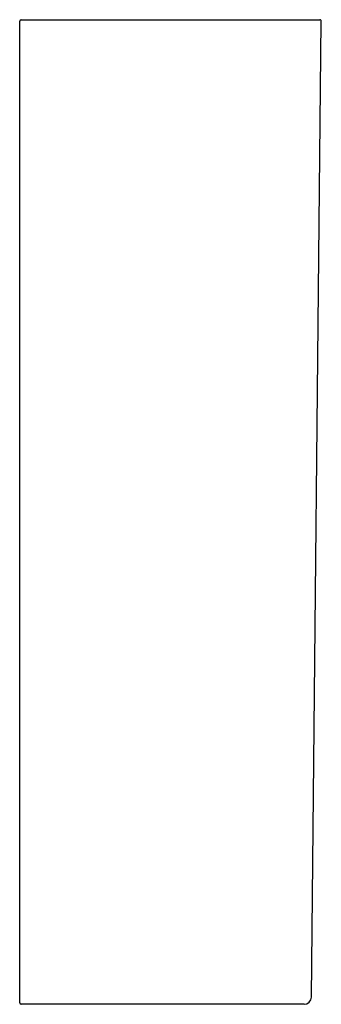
# Model space of a CAD drawing. Header units: millimetres. Extents: x 3830.892 to 3831.102, y 2391.526 to 2392.211.
import ezdxf

# ---------------------------------------------------------------- set-up
doc = ezdxf.new("R2010")
doc.units = ezdxf.units.MM
doc.layers.add('SANINDUSA', color=3, linetype='Continuous')

msp = doc.modelspace()

# ---------------------------------------------------------------- linework, layer by layer
at = {"layer": 'SANINDUSA'}
for p, q in [((3830.89187, 2391.5306), (3830.89187, 2392.20968)), ((3830.89287, 2392.21068), (3831.02488, 2392.21068)), ((3831.09492, 2391.53062), (3831.10186, 2392.20967)), ((3831.02962, 2391.52568), (3830.89287, 2391.52568))]:
    msp.add_line(p, q, dxfattribs=at)
for centre, radius, start, end in [((3830.89287, 2392.20968), 0.001, 90, 180), ((3831.10086, 2392.20968), 0.001, 359.40062, 90), ((3831.08992, 2391.53068), 0.005, 270, 359.46239), ((3830.89287, 2391.52668), 0.001, 180, 270)]:
    msp.add_arc(centre, radius, start, end, dxfattribs=at)
for points, knots in [([(3831.02488, 2392.21068), (3831.02997, 2392.21068), (3831.03495, 2392.21068), (3831.04228, 2392.21068), (3831.0447, 2392.21068), (3831.04829, 2392.21068), (3831.04948, 2392.21068), (3831.05185, 2392.21068), (3831.05302, 2392.21068), (3831.05878, 2392.21068), (3831.06314, 2392.21068), (3831.06932, 2392.21068), (3831.07131, 2392.21068), (3831.07421, 2392.21068), (3831.07515, 2392.21068), (3831.07699, 2392.21068), (3831.07789, 2392.21068), (3831.08225, 2392.21068), (3831.08537, 2392.21068), (3831.08881, 2392.21068), (3831.08948, 2392.21068), (3831.09076, 2392.21068), (3831.09137, 2392.21068), (3831.09312, 2392.21068), (3831.09417, 2392.21068), (3831.09699, 2392.21068), (3831.09843, 2392.21068), (3831.09964, 2392.21068), (3831.09986, 2392.21068), (3831.10022, 2392.21068), (3831.10037, 2392.21068), (3831.10074, 2392.21068), (3831.10086, 2392.21068), (3831.10086, 2392.21068)], [0, 0, 0, 0, 0.125, 0.125, 0.1875, 0.1875, 0.21875, 0.21875, 0.25, 0.25, 0.375, 0.375, 0.4375, 0.4375, 0.46875, 0.46875, 0.5, 0.5, 0.625, 0.625, 0.65625, 0.65625, 0.6875, 0.6875, 0.75, 0.75, 0.875, 0.875, 0.90625, 0.90625, 0.9375, 0.9375, 1, 1, 1, 1]), ([(3830.89187, 2391.52668), (3830.89187, 2391.52669), (3830.89187, 2391.52674), (3830.89187, 2391.52719), (3830.89187, 2391.52807), (3830.89187, 2391.52926), (3830.89187, 2391.53015), (3830.89187, 2391.5306)], [0, 0, 0, 0, 0.131598, 0.348834, 0.565937, 0.782967, 1, 1, 1, 1]), ([(3831.08983, 2391.52568), (3831.08985, 2391.52568), (3831.08994, 2391.52568), (3831.0893, 2391.52568), (3831.08787, 2391.52568), (3831.08563, 2391.52568), (3831.08268, 2391.52568), (3831.07901, 2391.52568), (3831.07469, 2391.52568), (3831.06979, 2391.52568), (3831.06433, 2391.52568), (3831.05842, 2391.52568), (3831.05191, 2391.52568), (3831.04485, 2391.52568), (3831.03731, 2391.52568), (3831.03218, 2391.52568), (3831.02962, 2391.52568)], [0, 0, 0, 0, 0.0262371, 0.0994608, 0.1726847, 0.246142, 0.3193658, 0.3925896, 0.4660469, 0.5392707, 0.6124942, 0.6859514, 0.7591751, 0.8393476, 0.9198275, 1, 1, 1, 1])]:
    msp.add_open_spline(points, degree=3, knots=knots, dxfattribs=at)

doc.saveas('drawing.dxf')
